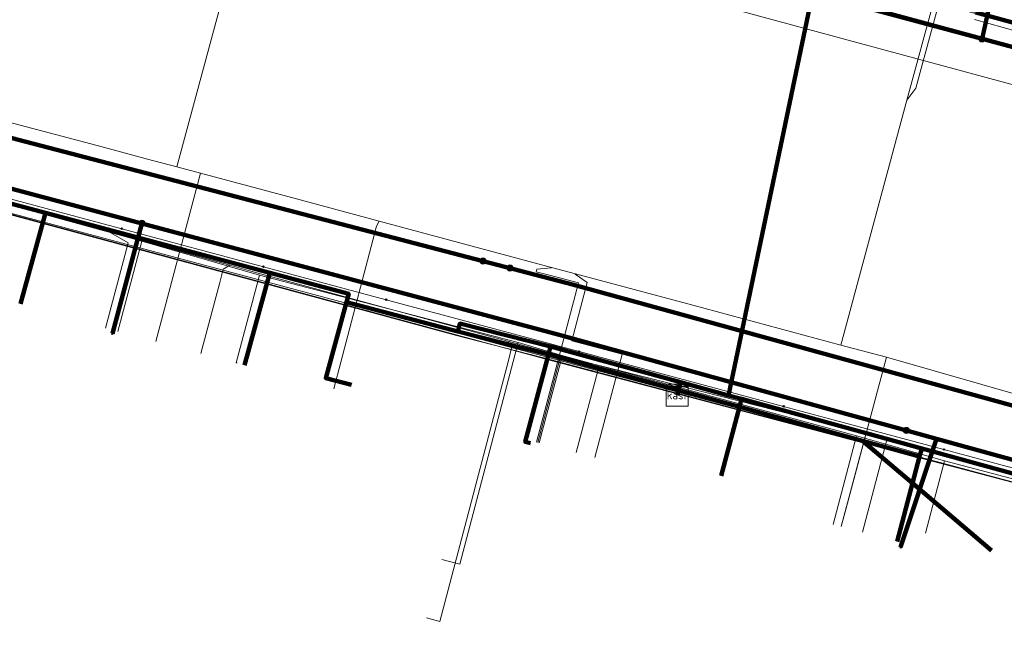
# Model space of a CAD drawing. Extents: x 152558 to 154479, y 462974 to 463683.
# Tile 183 of 256: x 153228 to 153264, y 463583 to 463606. Entities that reach past the tile are written whole.
import ezdxf
from ezdxf.enums import TextEntityAlignment as Align
from ezdxf.lldxf.tags import DXFTag

# ---------------------------------------------------------------- set-up
doc = ezdxf.new("R2010")
doc.units = 0
doc.header["$LTSCALE"] = 0.2
doc.layers.get('0').update_dxf_attribs({"linetype": 'CONTINUOUS'})
for name, color, linetype, lineweight in [('B-RO-KL-DATA_COAXIAAL_17_ZIGGO BV-G', 90, 'KL-DATA-N', 18), ('B-RO-KL-DATA_COAXIAAL_7_ZIGGO BV-G', 90, 'KL-DATA-N', 18), ('B-RO-KL-DATA_DUCT_ZIGGO BV-G', 90, 'CONTINUOUS', 100), ('B-RO-KL-DATA_EUROFIBER NEDERLAND BV-G', 90, 'KL-DATA-N', 18), ('B-RO-KL-DATA_HULPSTUK_KPN BV-S', 90, 'CONTINUOUS', 25), ('B-RO-KL-DATA_HULPSTUK_ZIGGO BV-S', 90, 'CONTINUOUS', 25), ('B-RO-KL-DATA_KABELBED_KPN BV-G', 90, 'CONTINUOUS', 100), ('B-RO-KL-DATA_KABELBED_ZIGGO BV-G', 90, 'CONTINUOUS', 100), ('B-RO-KL-DATA_REGGEFIBER OPERATOR BV-G', 90, 'KL-DATA-N', 18), ('B-RO-KL-DATA_STEDIN NETBEHEER BV-G', 90, 'KL-DATA-N', 18), ('B-RO-KL-ET_LS_400 V_STEDIN NETBEHEER BV-G', 190, 'KL-LS-N', 18), ('B-RO-KL-ET_MS_10 KV_STEDIN NETBEHEER BV-G', 130, 'KL-MS-N', 18), ('B-RO-KL-GAS_LD_PE_32_0.1 BAR_STEDIN NETBEHEER BV-G', 50, 'KL-GAS-LD-N', 18), ('B-RO-KL-GAS_LD_PE_40_0.1 BAR_STEDIN NETBEHEER BV-G', 50, 'KL-GAS-LD-N', 18), ('B-RO-KL-GAS_LD_PVC_110_0.1 BAR_STEDIN NETBEHEER BV-G', 50, 'KL-GAS-LD-N', 18), ('B-RO-KL-GAS_LD_PVC_160_0.1 BAR_STEDIN NETBEHEER BV-G', 50, 'KL-GAS-LD-N', 18), ('B-RO-KL-GAS_LD_PVC_32_0.1 BAR_STEDIN NETBEHEER BV-G', 50, 'KL-GAS-LD-N', 18), ('B-RO-KL-WATER_150_VITENS-G', 170, 'KL-WATER-N', 18), ('B-RO-KL-WATER_HULPSTUK_VITENS-S', 170, 'CONTINUOUS', 25), ('B-RO-OG-INFO_VITENS-S', 7, 'CONTINUOUS', 25)]:
    doc.layers.add(name, color=color, linetype=linetype, lineweight=lineweight)
doc.styles.add('NLCS-ISO', font='NLCS-ISO.ttf')
tags = doc.linetypes.add('KL-DATA-N', pattern='A,4,-1,[101,NLCS.SHX,S=0.5,R=0,X=0,Y=0],-1,4,-1,["D",Standard,S=1,R=0,X=-0.25,Y=-0.5],-1.5', length=12.5).pattern_tags.tags
tags[18] = DXFTag(74, 10)
tags = doc.linetypes.add('KL-GAS-LD-N', pattern='A,4,-1,[69,NLCS.SHX,S=0.5,R=0,X=0,Y=0],-1,4,-1,["L",Standard,S=1,R=0,X=0.25,Y=-0.5],-2', length=13).pattern_tags.tags
tags[18] = DXFTag(74, 10)
tags = doc.linetypes.add('KL-LS-N', pattern='A,4,-1,[103,NLCS.SHX,S=0.75,R=0,X=0,Y=0],-1,4,-1,["L",Standard,S=1,R=0,X=0,Y=-0.5],-2', length=13).pattern_tags.tags
tags[18] = DXFTag(74, 10)
tags = doc.linetypes.add('KL-MS-N', pattern='A,4,-1,[103,NLCS.SHX,S=0.75,R=0,X=0,Y=0],-1,4,-1,["M",Standard,S=1,R=0,X=0,Y=-0.5],-2', length=13).pattern_tags.tags
tags[18] = DXFTag(74, 10)
doc.linetypes.add('KL-WATER-N', pattern='A,7,-0.5,[168,NLCS.SHX,S=0.75,R=0,X=0.75,Y=0],-2', length=9.5)

# ---------------------------------------------------------------- blocks, each defined once
blk = doc.blocks.new('SKL-WTB_HULP_KAST-SO')
at = {"color": 0, "linetype": 'ByBlock', "lineweight": 18}
for points in [[(-2, 2), (2, 2), (2, 1.68), (-2, 1.68)], [(-2, 1.52), (2, 1.52), (2, -2), (-2, -2)]]:
    blk.add_lwpolyline(points, close=True, dxfattribs=at)
at = {"color": 0, "linetype": 'ByBlock', "lineweight": 18, "style": 'NLCS-ISO'}
blk.add_text('kast', height=1.5, dxfattribs=at).set_placement((0, 0), align=Align.MIDDLE_CENTER)
at = {"color": 0, "linetype": 'ByBlock', "lineweight": 18, "style": 'NLCS-ISO', "flags": 1}
for tag, p in [('TYPE', (2.5, 0)), ('LABEL', (2.5, -1.5)), ('OMSCHRIJVING', (2.5, -3))]:
    blk.add_attdef(tag, p, '', height=1, dxfattribs=at)
blk = doc.blocks.new('SKL-WTB_HULP_OVERIG-SO')
at = {"color": 0, "linetype": 'ByBlock', "lineweight": 18}
for points in [[(-0.14, 0.14), (0.14, -0.14)], [(0.14, 0.14), (-0.14, -0.14)]]:
    blk.add_lwpolyline(points, dxfattribs=at)
at = {"color": 0, "linetype": 'ByBlock', "lineweight": 18, "style": 'NLCS-ISO', "flags": 1}
for tag, p in [('TYPE', (1.5, 0)), ('LABEL', (1.5, -1.5)), ('OMSCHRIJVING', (1.5, -3))]:
    blk.add_attdef(tag, p, '', height=1, dxfattribs=at)
blk = doc.blocks.new('SKL-WTB_HULP_MOF-SO')
at = {"linetype": 'ByBlock', "lineweight": 18}
h = blk.add_hatch(color=0, dxfattribs=at)
h.dxf.hatch_style = 1
h.paths.add_polyline_path([(-0.5625, 0, 1), (0.5625, 0, 1)])
at = {"color": 0, "linetype": 'ByBlock', "lineweight": 18}
blk.add_circle((0, 0), 0.5625, dxfattribs=at)
at = {"color": 0, "linetype": 'ByBlock', "lineweight": 18, "style": 'NLCS-ISO', "flags": 1}
for tag, p in [('TYPE', (1.5, 0)), ('LABEL', (1.5, -1.5)), ('OMSCHRIJVING', (1.5, -3))]:
    blk.add_attdef(tag, p, '', height=1, dxfattribs=at)
blk = doc.blocks.new('SOG-INFO_OVERIG-SO')
at = {"color": 0, "linetype": 'ByBlock', "lineweight": 18}
for points in [[(-0.14, 0.14), (0.14, -0.14)], [(0.14, 0.14), (-0.14, -0.14)]]:
    blk.add_lwpolyline(points, dxfattribs=at)
at = {"color": 0, "linetype": 'ByBlock', "lineweight": 18, "style": 'NLCS-ISO', "flags": 1}
for tag, p in [('TYPE', (1.5, 0)), ('LABEL', (1.5, -1.5)), ('OMSCHRIJVING', (1.5, -3))]:
    blk.add_attdef(tag, p, '', height=1, dxfattribs=at)

msp = doc.modelspace()

# ---------------------------------------------------------------- linework, layer by layer
at = {"layer": 'B-RO-KL-DATA_COAXIAAL_17_ZIGGO BV-G', "flags": 128}
for points in [[(153087.853, 463662.855), (153088.604, 463662.572), (153097.888, 463659.44), (153099.992, 463658.604), (153100.627, 463658.352), (153101.166, 463658.137), (153110.128, 463654.574), (153113.627, 463653.082), (153119.055, 463650.767), (153122.077, 463649.6), (153126.761, 463647.791), (153129.65, 463646.675), (153130.584, 463646.314), (153140.226, 463642.59), (153144.237, 463641.041), (153148.594, 463639.358), (153151.896, 463638.083), (153154.602, 463637.038), (153159.273, 463635.234), (153171.238, 463631.417), (153177.681, 463629.694), (153180.669, 463628.896), (153186.383, 463627.368), (153194.116, 463625.301), (153194.985, 463625.069), (153205.813, 463622.174), (153206.296, 463622.045), (153211.903, 463620.546), (153222.447, 463617.673), (153226.967, 463616.442), (153234.094, 463614.5), (153238.711, 463613.242), (153238.699, 463613.199), (153240.36, 463612.751), (153242.547, 463612.161), (153242.556, 463612.195), (153248.236, 463610.647), (153251.877, 463609.656), (153257.363, 463608.163), (153258.41, 463607.878), (153263.138, 463606.591), (153267.659, 463605.361), (153275.461, 463603.238), (153282, 463601.458), (153284.412, 463600.802), (153312.106, 463593.298), (153315.383, 463592.41), (153316.199, 463592.189), (153318.091, 463591.676), (153320.987, 463590.89), (153321.951, 463590.626), (153323.333, 463590.248), (153333.437, 463587.483), (153332.352, 463589.483), (153332.582, 463590.339)], [(153087.853, 463662.855), (153088.604, 463662.572), (153097.888, 463659.44), (153099.992, 463658.604), (153100.627, 463658.352), (153101.166, 463658.137), (153110.128, 463654.574), (153113.627, 463653.082), (153119.055, 463650.767), (153122.077, 463649.6), (153126.761, 463647.791), (153129.65, 463646.675), (153130.584, 463646.314), (153140.226, 463642.59), (153144.237, 463641.041), (153148.594, 463639.358), (153151.896, 463638.083), (153154.602, 463637.038), (153159.273, 463635.234), (153171.238, 463631.417), (153177.681, 463629.694), (153180.669, 463628.896), (153186.383, 463627.368), (153194.116, 463625.301), (153194.985, 463625.069), (153205.813, 463622.174), (153206.296, 463622.045), (153211.903, 463620.546), (153222.447, 463617.673), (153226.967, 463616.442), (153234.094, 463614.5), (153238.711, 463613.242), (153238.699, 463613.199), (153240.36, 463612.751), (153242.547, 463612.161), (153242.556, 463612.195), (153248.236, 463610.647), (153251.877, 463609.656), (153257.363, 463608.163), (153258.41, 463607.878), (153263.138, 463606.591), (153267.659, 463605.361), (153275.461, 463603.238), (153282, 463601.458), (153284.412, 463600.802), (153312.106, 463593.298), (153315.383, 463592.41), (153316.199, 463592.189), (153318.091, 463591.676), (153320.987, 463590.89), (153321.951, 463590.626), (153323.333, 463590.248), (153333.437, 463587.483), (153332.352, 463589.483), (153332.582, 463590.339)], [(153160.016, 463588.509), (153159.218, 463588.664), (153159.064, 463588.694), (153159.262, 463589.65), (153162.615, 463605.868), (153163.961, 463612.378), (153168.279, 463615.59), (153168.393, 463615.675), (153173.413, 463614.268), (153174.763, 463613.89), (153178.108, 463612.952), (153179.627, 463612.526), (153182.046, 463611.873), (153185.091, 463611.051), (153186.539, 463610.661), (153194.948, 463608.391), (153201.803, 463606.54), (153201.745, 463606.326), (153209.527, 463604.144), (153209.831, 463604.06), (153211.279, 463603.661), (153211.76, 463603.528), (153215.945, 463602.422), (153217.495, 463602.013), (153217.593, 463602.374), (153225.353, 463600.301), (153229.203, 463599.273), (153237.385, 463597.086), (153240.268, 463596.316), (153240.187, 463596.018), (153244.246, 463594.946), (153244.322, 463595.233), (153245.822, 463594.84), (153247.625, 463594.392), (153247.861, 463594.333), (153252.364, 463593.095), (153254.114, 463592.614), (153254.596, 463592.482), (153261.169, 463590.675), (153267.709, 463588.877), (153272.773, 463587.485), (153276.244, 463586.531), (153281.955, 463584.961), (153283.93, 463584.594), (153286.139, 463583.992), (153286.661, 463583.85), (153289.688, 463582.78), (153290.653, 463582.514), (153297.548, 463580.613), (153301.17, 463579.614), (153312.621, 463576.456), (153317.837, 463575.018), (153318.608, 463574.805), (153322.274, 463573.794), (153328.08, 463572.194), (153328.014, 463571.83), (153326.833, 463565.294), (153325.03, 463555.309)]]:
    msp.add_lwpolyline(points, dxfattribs=at)
at = {"layer": 'B-RO-KL-DATA_COAXIAAL_7_ZIGGO BV-G', "flags": 128}
for points in [[(153252.244, 463592.618), (153252.291, 463592.805), (153252.34, 463593.005), (153252.364, 463593.095), (153254.114, 463592.614), (153257.363, 463608.163), (153251.877, 463609.656), (153248.236, 463610.647), (153242.556, 463612.195), (153242.547, 463612.161), (153240.36, 463612.751), (153238.699, 463613.199), (153238.711, 463613.242), (153234.094, 463614.5), (153226.967, 463616.442), (153222.447, 463617.673), (153211.903, 463620.546), (153206.296, 463622.045), (153205.813, 463622.174), (153194.985, 463625.069), (153195.631, 463627.484)], [(153206.458, 463624.589), (153205.813, 463622.174), (153206.296, 463622.045), (153211.903, 463620.546), (153222.447, 463617.673), (153226.967, 463616.442), (153234.094, 463614.5), (153238.711, 463613.242), (153238.699, 463613.199), (153240.36, 463612.751), (153242.547, 463612.161), (153242.556, 463612.195), (153248.236, 463610.647), (153251.877, 463609.656), (153257.363, 463608.163), (153254.114, 463592.614), (153252.364, 463593.095), (153252.34, 463593.005), (153252.291, 463592.805), (153252.244, 463592.618)], [(153252.244, 463592.618), (153252.291, 463592.805), (153252.34, 463593.005), (153252.364, 463593.095), (153254.114, 463592.614), (153257.363, 463608.163), (153251.877, 463609.656), (153248.236, 463610.647), (153242.556, 463612.195), (153242.547, 463612.161), (153240.36, 463612.751), (153238.699, 463613.199), (153238.711, 463613.242), (153234.094, 463614.5), (153226.967, 463616.442), (153222.447, 463617.673), (153211.903, 463620.546), (153206.296, 463622.045), (153206.941, 463624.46)], [(153252.244, 463592.618), (153252.291, 463592.805), (153252.34, 463593.005), (153252.364, 463593.095), (153254.114, 463592.614), (153257.363, 463608.163), (153251.877, 463609.656), (153248.236, 463610.647), (153242.556, 463612.195), (153242.547, 463612.161), (153240.36, 463612.751), (153238.699, 463613.199), (153238.711, 463613.242), (153234.094, 463614.5), (153226.967, 463616.442), (153222.447, 463617.673), (153211.903, 463620.546), (153214.562, 463623.437)], [(153252.244, 463592.618), (153252.291, 463592.805), (153252.34, 463593.005), (153252.364, 463593.095), (153254.114, 463592.614), (153257.363, 463608.163), (153251.877, 463609.656), (153248.236, 463610.647), (153242.556, 463612.195), (153242.547, 463612.161), (153240.36, 463612.751), (153238.699, 463613.199), (153238.711, 463613.242), (153234.094, 463614.5), (153226.967, 463616.442), (153222.447, 463617.673), (153223.362, 463621.064)], [(153252.244, 463592.618), (153252.291, 463592.805), (153252.34, 463593.005), (153252.364, 463593.095), (153254.114, 463592.614), (153257.363, 463608.163), (153251.877, 463609.656), (153248.236, 463610.647), (153242.556, 463612.195), (153242.547, 463612.161), (153240.36, 463612.751), (153238.699, 463613.199), (153238.711, 463613.242), (153234.094, 463614.5), (153226.967, 463616.442), (153227.885, 463619.844)], [(153252.244, 463592.618), (153252.291, 463592.805), (153252.34, 463593.005), (153252.364, 463593.095), (153254.114, 463592.614), (153257.363, 463608.163), (153251.877, 463609.656), (153248.236, 463610.647), (153242.556, 463612.195), (153242.547, 463612.161), (153240.36, 463612.751), (153238.699, 463613.199), (153238.711, 463613.242), (153234.094, 463614.5), (153235.017, 463617.921)], [(153252.244, 463592.618), (153252.291, 463592.805), (153252.34, 463593.005), (153252.364, 463593.095), (153254.114, 463592.614), (153257.363, 463608.163), (153251.877, 463609.656), (153248.236, 463610.647), (153242.556, 463612.195), (153242.547, 463612.161), (153240.36, 463612.751), (153238.699, 463613.199), (153238.711, 463613.242), (153239.637, 463616.675)], [(153243.485, 463615.637), (153242.897, 463613.459), (153242.556, 463612.195), (153248.236, 463610.647), (153251.877, 463609.656), (153257.363, 463608.163), (153254.114, 463592.614), (153252.364, 463593.095), (153252.34, 463593.005), (153252.291, 463592.805), (153252.244, 463592.618)], [(153252.822, 463613.131), (153251.877, 463609.656), (153257.363, 463608.163), (153254.114, 463592.614), (153252.364, 463593.095), (153252.34, 463593.005), (153252.291, 463592.805), (153252.244, 463592.618)], [(153259.355, 463611.353), (153258.41, 463607.878), (153257.363, 463608.163), (153254.114, 463592.614), (153252.364, 463593.095), (153252.34, 463593.005), (153252.291, 463592.805), (153252.244, 463592.618)], [(153252.244, 463592.618), (153252.291, 463592.805), (153252.34, 463593.005), (153252.364, 463593.095), (153247.861, 463594.333), (153247.625, 463594.392), (153245.822, 463594.84), (153244.322, 463595.233), (153244.246, 463594.946), (153240.187, 463596.018), (153240.268, 463596.316), (153237.385, 463597.086), (153229.203, 463599.273), (153225.353, 463600.301), (153217.593, 463602.374), (153217.495, 463602.013), (153215.945, 463602.422), (153211.76, 463603.528), (153211.279, 463603.661), (153211.378, 463604.026), (153210.131, 463604.313), (153209.613, 463604.432), (153209.527, 463604.144), (153201.745, 463606.326), (153201.803, 463606.54), (153194.948, 463608.391), (153186.539, 463610.661), (153186.521, 463610.593), (153185.593, 463607.185)], [(153264.083, 463610.066), (153263.138, 463606.591), (153258.41, 463607.878), (153257.363, 463608.163), (153254.114, 463592.614), (153252.364, 463593.095), (153252.34, 463593.005), (153252.291, 463592.805), (153252.244, 463592.618)], [(153268.605, 463608.84), (153267.659, 463605.361), (153263.138, 463606.591), (153258.41, 463607.878), (153257.363, 463608.163), (153254.114, 463592.614), (153252.364, 463593.095), (153252.34, 463593.005), (153252.291, 463592.805), (153252.244, 463592.618)], [(153252.244, 463592.618), (153252.291, 463592.805), (153252.34, 463593.005), (153252.364, 463593.095), (153247.861, 463594.333), (153247.625, 463594.392), (153245.822, 463594.84), (153244.322, 463595.233), (153244.246, 463594.946), (153240.187, 463596.018), (153240.268, 463596.316), (153237.385, 463597.086), (153229.203, 463599.273), (153225.353, 463600.301), (153217.593, 463602.374), (153217.495, 463602.013), (153215.945, 463602.422), (153211.76, 463603.528), (153211.279, 463603.661), (153211.378, 463604.026), (153210.131, 463604.313), (153209.613, 463604.432), (153209.527, 463604.144), (153201.745, 463606.326), (153201.803, 463606.54), (153194.948, 463608.391), (153194.908, 463608.242), (153194.004, 463604.924), (153194.003, 463604.919), (153193.904, 463604.556)], [(153276.407, 463606.717), (153275.461, 463603.238), (153267.659, 463605.361), (153263.138, 463606.591), (153258.41, 463607.878), (153257.363, 463608.163), (153254.114, 463592.614), (153252.364, 463593.095), (153252.34, 463593.005), (153252.291, 463592.805), (153252.244, 463592.618)], [(153289.429, 463602.15), (153288.747, 463599.636), (153286.238, 463600.317), (153284.412, 463600.802), (153282, 463601.458), (153275.461, 463603.238), (153267.659, 463605.361), (153263.138, 463606.591), (153258.41, 463607.878), (153257.363, 463608.163), (153254.114, 463592.614), (153252.364, 463593.095), (153252.34, 463593.005), (153252.291, 463592.805), (153252.244, 463592.618)], [(153293.097, 463601.155), (153292.415, 463598.641), (153288.747, 463599.636), (153286.238, 463600.317), (153284.412, 463600.802), (153282, 463601.458), (153275.461, 463603.238), (153267.659, 463605.361), (153263.138, 463606.591), (153258.41, 463607.878), (153257.363, 463608.163), (153254.114, 463592.614), (153252.364, 463593.095), (153252.34, 463593.005), (153252.291, 463592.805), (153252.244, 463592.618)], [(153276.407, 463606.717), (153275.461, 463603.238), (153267.659, 463605.361), (153263.138, 463606.591), (153258.41, 463607.878), (153257.363, 463608.163), (153254.114, 463592.614), (153252.364, 463593.095), (153252.34, 463593.005), (153252.291, 463592.805), (153252.244, 463592.618)], [(153252.244, 463592.618), (153252.291, 463592.805), (153252.34, 463593.005), (153252.364, 463593.095), (153247.861, 463594.333), (153247.625, 463594.392), (153245.822, 463594.84), (153244.322, 463595.233), (153244.246, 463594.946), (153240.187, 463596.018), (153240.268, 463596.316), (153237.385, 463597.086), (153229.203, 463599.273), (153225.353, 463600.301), (153217.593, 463602.374), (153217.495, 463602.013), (153215.945, 463602.422), (153211.76, 463603.528), (153211.279, 463603.661), (153211.378, 463604.026), (153210.131, 463604.313), (153209.613, 463604.432), (153209.527, 463604.144), (153201.745, 463606.326), (153200.851, 463603.042)], [(153252.244, 463592.618), (153252.291, 463592.805), (153252.34, 463593.005), (153252.364, 463593.095), (153247.861, 463594.333), (153247.625, 463594.392), (153245.822, 463594.84), (153244.322, 463595.233), (153244.246, 463594.946), (153240.187, 463596.018), (153240.268, 463596.316), (153237.385, 463597.086), (153229.203, 463599.273), (153225.353, 463600.301), (153217.593, 463602.374), (153217.495, 463602.013), (153215.945, 463602.422), (153211.76, 463603.528), (153211.279, 463603.661), (153211.378, 463604.026), (153210.131, 463604.313), (153209.613, 463604.432), (153209.527, 463604.144), (153209.831, 463604.06), (153208.859, 463600.491), (153208.571, 463600.568)], [(153252.244, 463592.618), (153252.291, 463592.805), (153252.34, 463593.005), (153252.364, 463593.095), (153247.861, 463594.333), (153247.625, 463594.392), (153245.822, 463594.84), (153244.322, 463595.233), (153244.246, 463594.946), (153240.187, 463596.018), (153240.268, 463596.316), (153237.385, 463597.086), (153229.203, 463599.273), (153225.353, 463600.301), (153217.593, 463602.374), (153217.495, 463602.013), (153215.945, 463602.422), (153211.76, 463603.528), (153211.279, 463603.661), (153210.301, 463600.665), (153206.009, 463584.65), (153206.299, 463584.574)], [(153216.673, 463598.994), (153217.495, 463602.013), (153217.593, 463602.374), (153225.353, 463600.301), (153229.203, 463599.273), (153237.385, 463597.086), (153240.268, 463596.316), (153240.187, 463596.018), (153244.246, 463594.946), (153244.322, 463595.233), (153245.822, 463594.84), (153247.625, 463594.392), (153247.861, 463594.333), (153252.364, 463593.095), (153252.34, 463593.005), (153252.291, 463592.805), (153252.244, 463592.618)], [(153224.445, 463596.966), (153225.261, 463599.961), (153225.353, 463600.301), (153229.203, 463599.273), (153237.385, 463597.086), (153240.268, 463596.316), (153240.187, 463596.018), (153244.246, 463594.946), (153244.322, 463595.233), (153245.822, 463594.84), (153247.625, 463594.392), (153247.861, 463594.333), (153252.364, 463593.095), (153252.34, 463593.005), (153252.291, 463592.805), (153252.244, 463592.618)], [(153228.3, 463595.958), (153229.113, 463598.943), (153229.203, 463599.273), (153237.385, 463597.086), (153240.268, 463596.316), (153240.187, 463596.018), (153244.246, 463594.946), (153244.322, 463595.233), (153245.822, 463594.84), (153247.625, 463594.392), (153247.861, 463594.333), (153252.364, 463593.095), (153252.34, 463593.005), (153252.291, 463592.805), (153252.244, 463592.618)], [(153236.467, 463593.716), (153237.302, 463596.78), (153237.385, 463597.086), (153240.268, 463596.316), (153240.187, 463596.018), (153244.246, 463594.946), (153244.322, 463595.233), (153245.822, 463594.84), (153247.625, 463594.392), (153247.861, 463594.333), (153252.364, 463593.095), (153252.34, 463593.005), (153252.291, 463592.805), (153252.244, 463592.618)], [(153240.369, 463592.995), (153240.298, 463593.013), (153239.431, 463593.241), (153239.845, 463594.762), (153240.187, 463596.018), (153244.246, 463594.946), (153244.322, 463595.233), (153245.822, 463594.84), (153247.625, 463594.392), (153247.861, 463594.333), (153252.364, 463593.095), (153252.34, 463593.005), (153252.291, 463592.805), (153252.244, 463592.618)], [(153246.898, 463590.864), (153246.705, 463590.915), (153247.549, 463594.103), (153247.625, 463594.392), (153247.861, 463594.333), (153252.364, 463593.095), (153252.34, 463593.005), (153252.291, 463592.805), (153252.244, 463592.618)], [(153271.861, 463584.036), (153272.696, 463587.195), (153272.773, 463587.485), (153267.709, 463588.877), (153261.169, 463590.675), (153254.596, 463592.482), (153254.114, 463592.614), (153252.364, 463593.095), (153252.34, 463593.005), (153252.291, 463592.805), (153252.244, 463592.618)], [(153271.861, 463584.036), (153272.696, 463587.195), (153272.773, 463587.485), (153267.709, 463588.877), (153261.169, 463590.675), (153254.596, 463592.482), (153254.114, 463592.614), (153252.364, 463593.095), (153252.34, 463593.005), (153252.291, 463592.805), (153252.244, 463592.618)], [(153263.716, 463586.947), (153260.833, 463589.404), (153261.092, 463590.385), (153261.169, 463590.675), (153254.596, 463592.482), (153254.114, 463592.614), (153252.364, 463593.095), (153252.34, 463593.005), (153252.291, 463592.805), (153252.244, 463592.618)], [(153260.271, 463587.281), (153260.833, 463589.404), (153261.092, 463590.385), (153261.169, 463590.675), (153254.596, 463592.482), (153254.114, 463592.614), (153252.364, 463593.095), (153252.34, 463593.005), (153252.291, 463592.805), (153252.244, 463592.618)], [(153253.855, 463589.679), (153254.519, 463592.192), (153254.596, 463592.482), (153254.114, 463592.614), (153252.364, 463593.095), (153252.34, 463593.005), (153252.291, 463592.805), (153252.244, 463592.618)]]:
    msp.add_lwpolyline(points, dxfattribs=at)
at = {"layer": 'B-RO-KL-DATA_DUCT_ZIGGO BV-G', "flags": 128}
for points in [[(153267.709, 463588.877), (153261.169, 463590.675), (153261.092, 463590.385), (153259.009, 463590.958), (153254.519, 463592.192), (153252.291, 463592.805), (153247.549, 463594.103), (153244.246, 463594.946), (153240.187, 463596.018), (153240.268, 463596.316), (153237.385, 463597.086), (153229.203, 463599.273), (153225.353, 463600.301), (153217.593, 463602.374), (153217.495, 463602.013), (153215.945, 463602.422), (153211.279, 463603.661), (153209.831, 463604.06), (153209.527, 463604.144), (153201.745, 463606.326)], [(153267.709, 463588.877), (153261.169, 463590.675), (153254.596, 463592.482), (153254.114, 463592.614), (153252.364, 463593.095), (153247.625, 463594.392), (153244.322, 463595.233), (153244.246, 463594.946), (153240.187, 463596.018), (153240.268, 463596.316), (153237.385, 463597.086), (153229.203, 463599.273), (153225.353, 463600.301), (153217.593, 463602.374), (153217.495, 463602.013), (153215.945, 463602.422), (153211.279, 463603.661), (153209.831, 463604.06), (153209.527, 463604.144), (153201.745, 463606.326)], [(153201.745, 463606.326), (153209.527, 463604.144), (153209.831, 463604.06), (153211.279, 463603.661), (153215.945, 463602.422), (153217.495, 463602.013), (153217.593, 463602.374), (153225.353, 463600.301), (153229.203, 463599.273), (153237.385, 463597.086), (153240.268, 463596.316), (153240.187, 463596.018), (153244.246, 463594.946), (153244.322, 463595.233), (153247.625, 463594.392), (153252.364, 463593.095), (153254.114, 463592.614), (153254.596, 463592.482), (153261.169, 463590.675), (153267.709, 463588.877)], [(153267.709, 463588.877), (153261.169, 463590.675), (153254.596, 463592.482), (153254.114, 463592.614), (153252.364, 463593.095), (153247.625, 463594.392), (153244.322, 463595.233), (153244.246, 463594.946), (153240.187, 463596.018), (153240.268, 463596.316), (153237.385, 463597.086), (153229.203, 463599.273), (153225.353, 463600.301), (153217.593, 463602.374), (153217.495, 463602.013), (153215.945, 463602.422), (153211.279, 463603.661), (153209.831, 463604.06), (153209.527, 463604.144), (153201.745, 463606.326)], [(153201.745, 463606.326), (153209.527, 463604.144), (153209.831, 463604.06), (153211.279, 463603.661), (153215.945, 463602.422), (153217.495, 463602.013), (153217.593, 463602.374), (153225.353, 463600.301), (153229.203, 463599.273), (153237.385, 463597.086), (153240.268, 463596.316), (153240.187, 463596.018), (153244.246, 463594.946), (153244.322, 463595.233), (153247.625, 463594.392), (153252.364, 463593.095), (153254.114, 463592.614), (153254.596, 463592.482), (153261.169, 463590.675), (153267.709, 463588.877)], [(153267.709, 463588.877), (153261.169, 463590.675), (153254.596, 463592.482), (153254.114, 463592.614), (153252.364, 463593.095), (153247.625, 463594.392), (153244.322, 463595.233), (153244.246, 463594.946), (153240.187, 463596.018), (153240.268, 463596.316), (153237.385, 463597.086), (153229.203, 463599.273), (153225.353, 463600.301), (153217.593, 463602.374), (153217.495, 463602.013), (153215.945, 463602.422), (153211.279, 463603.661), (153209.831, 463604.06), (153209.527, 463604.144), (153201.745, 463606.326)], [(153267.709, 463588.877), (153261.169, 463590.675), (153254.596, 463592.482), (153254.114, 463592.614), (153252.364, 463593.095), (153247.625, 463594.392), (153244.322, 463595.233), (153244.246, 463594.946), (153240.187, 463596.018), (153240.268, 463596.316), (153237.385, 463597.086), (153229.203, 463599.273), (153225.353, 463600.301), (153217.593, 463602.374), (153217.495, 463602.013), (153215.945, 463602.422), (153211.279, 463603.661), (153209.831, 463604.06), (153209.527, 463604.144), (153201.745, 463606.326)], [(153259.009, 463590.958), (153254.519, 463592.192), (153252.291, 463592.805), (153247.549, 463594.103), (153244.246, 463594.946), (153240.187, 463596.018), (153240.268, 463596.316), (153237.385, 463597.086), (153229.203, 463599.273), (153225.353, 463600.301), (153217.593, 463602.374), (153217.495, 463602.013), (153215.945, 463602.422), (153211.279, 463603.661), (153209.831, 463604.06), (153209.527, 463604.144), (153201.745, 463606.326)], [(153267.709, 463588.877), (153261.169, 463590.675), (153254.596, 463592.482), (153254.114, 463592.614), (153252.364, 463593.095), (153247.625, 463594.392), (153244.322, 463595.233), (153244.246, 463594.946), (153240.187, 463596.018), (153240.268, 463596.316), (153237.385, 463597.086), (153229.203, 463599.273), (153225.353, 463600.301), (153217.593, 463602.374), (153217.495, 463602.013), (153215.945, 463602.422), (153211.279, 463603.661), (153209.831, 463604.06), (153209.527, 463604.144), (153201.745, 463606.326)], [(153267.709, 463588.877), (153261.169, 463590.675), (153254.596, 463592.482), (153254.114, 463592.614), (153252.364, 463593.095), (153247.625, 463594.392), (153244.322, 463595.233), (153244.246, 463594.946), (153240.187, 463596.018), (153240.268, 463596.316), (153237.385, 463597.086), (153229.203, 463599.273), (153225.353, 463600.301), (153217.593, 463602.374), (153217.495, 463602.013), (153215.945, 463602.422), (153211.279, 463603.661), (153209.831, 463604.06), (153209.527, 463604.144), (153201.745, 463606.326)], [(153259.009, 463590.958), (153261.092, 463590.385), (153261.169, 463590.675), (153267.709, 463588.877), (153272.773, 463587.485), (153276.244, 463586.531), (153281.955, 463584.961), (153283.93, 463584.594), (153286.139, 463583.992), (153290.653, 463582.514)], [(153259.009, 463590.958), (153261.092, 463590.385), (153261.169, 463590.675), (153267.709, 463588.877), (153272.773, 463587.485), (153276.244, 463586.531), (153281.955, 463584.961), (153283.93, 463584.594), (153286.139, 463583.992), (153290.653, 463582.514)]]:
    msp.add_lwpolyline(points, dxfattribs=at)
at = {"layer": 'B-RO-KL-DATA_EUROFIBER NEDERLAND BV-G', "flags": 128}
msp.add_lwpolyline([(153121.5, 463384.9), (153118.7, 463385.3), (153112.3, 463387), (153111.1, 463387.4), (153110.2, 463388.1), (153110.6, 463390.3), (153112.1, 463396.3), (153113.1, 463402.8), (153113.3, 463406.2), (153112.9, 463407.3), (153112.9, 463413.6), (153112, 463421.3), (153109.9, 463428.3), (153107.1, 463435.7), (153103.8, 463442.4), (153099.1, 463449.1), (153096, 463452.3), (153095, 463454.7), (153091.2, 463458.4), (153090.7, 463459.4), (153088.4, 463461), (153067.9, 463474.2), (153053.1, 463483.3), (153038.5, 463492.6), (153043.8, 463501), (153043.8, 463501.4), (153037.9, 463505.5), (153029.7, 463510.5), (153009.1, 463523.3), (153002.1, 463528), (152977.7, 463543.5), (152974.3, 463546.2), (152971.2, 463550.5), (152969, 463555.7), (152968.3, 463559.4), (152966.8, 463570.2), (152964.1, 463591.5), (152962.6, 463604.2), (152960.9, 463617.6), (152960.6, 463619.3), (152959.2, 463630.8), (152957.4, 463644.6), (152957.3, 463646.4), (152961.1, 463649), (152966, 463650.4), (152979, 463654.6), (152994.9, 463659.6), (152998.1, 463658.9), (153005.8, 463659.7), (153008.3, 463661), (153013.2, 463661.1), (153014.8, 463661.3), (153017.6, 463662.4), (153026.3, 463662.8), (153030.7, 463662.6), (153037.6, 463661.8), (153046.8, 463660.4), (153057.3, 463657.7), (153068.9, 463653.5), (153083.7, 463647.9), (153094.5, 463643.5), (153097.3, 463642.9), (153103.9, 463640.4), (153111.5, 463636.9), (153126.6, 463631.2), (153152.7, 463621), (153154.4, 463620.5), (153156.3, 463619.7), (153157.9, 463618.3), (153158.4, 463617.1), (153158, 463614.3), (153158, 463614), (153158.3, 463613.7), (153163.5, 463612.2), (153164.6, 463612.6), (153165.6, 463614.8), (153167, 463615.6), (153168.6, 463615.3), (153187.9, 463610), (153271.4, 463587.6), (153289.4, 463583), (153318.1, 463575.1), (153319.2, 463574.9), (153319.4, 463573.8), (153318.8, 463570), (153319.2, 463569.4), (153320, 463569.1), (153326.4, 463567.3), (153327, 463568.4), (153327.6, 463571.1), (153329, 463572.2), (153329.4, 463572.2), (153356.9, 463564.7), (153365.6, 463562.5), (153366, 463562.5), (153368.7, 463561.9), (153371.2, 463561), (153372.2, 463560.9), (153381.9, 463558.3), (153386.8, 463556.9), (153429.8, 463545.3), (153435.7, 463543.5), (153486.6, 463529.8), (153500.6, 463525.9), (153520.2, 463521), (153578.3, 463505.3), (153611.1, 463496.7), (153617.8, 463494.8), (153679.4, 463478.2), (153685.9, 463476.3), (153687.1, 463475), (153687.5, 463473.8), (153686.8, 463471.6), (153686.4, 463469.8), (153686.8, 463469.3), (153687.4, 463470.1), (153687.5, 463472.1), (153692.084, 463495.773)], dxfattribs=at)
at = {"layer": 'B-RO-KL-DATA_KABELBED_KPN BV-G', "flags": 128}
for points in [[(153388.93, 463558.535), (153371.595, 463563.056), (153369.652, 463563.568), (153354.195, 463567.645), (153352.502, 463568.091), (153351.653, 463568.315), (153333.624, 463572.947), (153318.596, 463577.193), (153309.159, 463580.003), (153284.508, 463586.716), (153265.219, 463592.031), (153248.428, 463596.665), (153210.198, 463606.655), (153192.878, 463611.344), (153173.539, 463616.517), (153170.214, 463617.449), (153165.177, 463619.124), (153154.707, 463622.925)], [(153303.33, 463579.54), (153301.697, 463579.991), (153299.191, 463580.683), (153297.508, 463581.147), (153297.11, 463581.257), (153289.494, 463583.359), (153285.315, 463584.513), (153261.706, 463591.029), (153260.61, 463591.332), (153247.946, 463594.828), (153232.726, 463598.892), (153192.821, 463609.549), (153189.053, 463610.555), (153182.2, 463612.385), (153178.481, 463613.379), (153177.554, 463613.626), (153169.75, 463615.71), (153168.585, 463616.051)], [(153226.949, 463615.345), (153233.993, 463613.476), (153238.854, 463612.187), (153246.072, 463610.271), (153249.161, 463609.452), (153250.71, 463609.035), (153263.37, 463605.628), (153269.7, 463603.924), (153270.374, 463603.743), (153274.719, 463602.573), (153281.145, 463600.843), (153281.727, 463600.687), (153288.467, 463598.873), (153299.659, 463595.86), (153299.954, 463595.781), (153306.342, 463594.062), (153310.894, 463592.837), (153311.276, 463592.734), (153320.148, 463590.346), (153320.875, 463590.15), (153321.872, 463589.878)], [(153263.37, 463605.628), (153263.37, 463605.628), (153264.305, 463609.936)], [(153232.726, 463598.892), (153231.648, 463594.868)], [(153260.61, 463591.332), (153261.706, 463591.029), (153260.398, 463587.066)]]:
    msp.add_lwpolyline(points, dxfattribs=at)
at = {"layer": 'B-RO-KL-DATA_KABELBED_ZIGGO BV-G', "flags": 128}
for points in [[(153257.363, 463608.163), (153254.114, 463592.614)], [(153263.138, 463606.591), (153267.659, 463605.361)], [(153225.353, 463600.301), (153229.203, 463599.273)], [(153228.3, 463595.958), (153229.203, 463599.273)], [(153229.203, 463599.273), (153237.385, 463597.086)], [(153236.467, 463593.716), (153237.385, 463597.086)], [(153240.187, 463596.018), (153240.268, 463596.316), (153237.385, 463597.086)], [(153240.369, 463592.995), (153239.431, 463593.241), (153240.187, 463596.018)], [(153244.246, 463594.946), (153240.187, 463596.018)], [(153247.625, 463594.392), (153244.322, 463595.233), (153244.246, 463594.946)], [(153247.549, 463594.103), (153244.246, 463594.946)], [(153247.625, 463594.392), (153247.549, 463594.103)], [(153252.364, 463593.095), (153247.625, 463594.392)], [(153247.549, 463594.103), (153246.705, 463590.915), (153246.898, 463590.864)], [(153252.291, 463592.805), (153247.549, 463594.103)], [(153252.364, 463593.095), (153252.291, 463592.805)], [(153254.114, 463592.614), (153252.364, 463593.095)], [(153252.291, 463592.805), (153252.244, 463592.618)], [(153254.519, 463592.192), (153252.291, 463592.805)], [(153254.114, 463592.614), (153254.596, 463592.482)], [(153253.855, 463589.679), (153254.519, 463592.192)], [(153254.519, 463592.192), (153254.596, 463592.482)], [(153259.009, 463590.958), (153254.519, 463592.192)], [(153254.596, 463592.482), (153261.169, 463590.675)], [(153259.009, 463590.958), (153260.833, 463589.404)], [(153261.092, 463590.385), (153259.009, 463590.958)], [(153261.092, 463590.385), (153260.833, 463589.404)], [(153261.169, 463590.675), (153261.092, 463590.385)], [(153261.169, 463590.675), (153267.709, 463588.877)], [(153260.833, 463589.404), (153260.271, 463587.281)], [(153260.833, 463589.404), (153263.716, 463586.947)]]:
    msp.add_lwpolyline(points, dxfattribs=at)
at = {"layer": 'B-RO-KL-DATA_REGGEFIBER OPERATOR BV-G', "flags": 128}
for points in [[(153140, 463381), (153138.4, 463380.7), (153121.4, 463384.1), (153118.7, 463385.3), (153117.1, 463385.7), (153112.3, 463387), (153111.1, 463387.4), (153110.2, 463388.1), (153110.6, 463390.3), (153112.1, 463396.3), (153112.9, 463401.5), (153113.1, 463402.8), (153113.3, 463406.2), (153112.9, 463407.3), (153112.9, 463411.3), (153112.9, 463413.6), (153112, 463421.3), (153109.9, 463428.3), (153107.4, 463434.8), (153107.1, 463435.7), (153103.8, 463442.4), (153103.5, 463442.9), (153099.1, 463449.1), (153096.6, 463452.6), (153095, 463454.7), (153092.7, 463456.9), (153091.2, 463458.4), (153090.7, 463459.4), (153088.4, 463461), (153082.5, 463464.8), (153082.1, 463465.1), (153076.7, 463468.6), (153069.4, 463473.2), (153067.6, 463473.8), (153060.6, 463478.7), (153053.1, 463483.3), (153044.5, 463488.8), (153038.5, 463492.6), (153038.9, 463493.3), (153043.2, 463500), (153043.8, 463501), (153043.8, 463501.4), (153040.5, 463503.7), (153037.9, 463505.5), (153029.7, 463510.5), (153009.1, 463523.3), (153002.1, 463528), (152991.4, 463534.8), (152977.7, 463543.5), (152974.3, 463546.2), (152971.2, 463550.5), (152969, 463555.7), (152968.3, 463559.4), (152966.8, 463570.2), (152966.5, 463572.7), (152966, 463577), (152965.4, 463581.3), (152964.9, 463585.6), (152964.4, 463589.9), (152964.1, 463591.5), (152962.6, 463604.2), (152960.7, 463618.5), (152960.6, 463619.3), (152959.1, 463631.7), (152958.8, 463633.6), (152957.4, 463644.6), (152957.4, 463645.5), (152957.3, 463646.4), (152957.8, 463646.6), (152959.3, 463646.9), (152959.9, 463647), (152960.4, 463646.6), (152960.4, 463646.9), (152960.4, 463648.3), (152961.1, 463649), (152966, 463650.4), (152979, 463654.6), (152994.9, 463659.6), (152996, 463659.4), (152998.1, 463658.9), (153003.5, 463659.5), (153005.8, 463659.7), (153008.3, 463661), (153013.2, 463661.1), (153014.8, 463661.3), (153017.6, 463662.4), (153026.3, 463662.8), (153030.8, 463662.5), (153037.6, 463661.8), (153046.8, 463660.4), (153057.3, 463657.7), (153063.3, 463655.5), (153083.7, 463647.9), (153094.5, 463643.5), (153096.2, 463643.1), (153097.3, 463642.9), (153098.1, 463642.6), (153103.9, 463640.4), (153106.4, 463639.2), (153113, 463636.4), (153130.3, 463629.7), (153146.5, 463623.4), (153152.7, 463621), (153154.4, 463620.5), (153156.3, 463619.7), (153156.6, 463619.4), (153157.9, 463618.3), (153158.4, 463617.1), (153158, 463614.3), (153158, 463614), (153158.3, 463613.7), (153163.5, 463612.2), (153164.6, 463612.6), (153165.6, 463614.8), (153167, 463615.6), (153168.6, 463615.3), (153187.9, 463610), (153209.5, 463604.2), (153244.2, 463594.8), (153247.7, 463593.9), (153272.9, 463587.2), (153287.4, 463583.5), (153310.9, 463577.1), (153318.1, 463575.1), (153319.2, 463574.9), (153319.4, 463573.8), (153319, 463571.1), (153318.8, 463570), (153319.2, 463569.4), (153320, 463569.1), (153325.9, 463567.4), (153326.4, 463567.3), (153326.7, 463567.9), (153327, 463568.4), (153327.6, 463571.1), (153329, 463572.2), (153329.4, 463572.2), (153331.9, 463571.6), (153353.8, 463565.6), (153365.6, 463562.5), (153366, 463562.5), (153368.7, 463561.9), (153371.2, 463561), (153372.2, 463560.9), (153381.9, 463558.3), (153386.8, 463556.9), (153387.6, 463556.7), (153411.5, 463550.2), (153432.6, 463544.5), (153435.7, 463543.5), (153444.9, 463541), (153459.6, 463537.1), (153486.6, 463529.8), (153494.7, 463527.5), (153500.6, 463525.9), (153520.2, 463521), (153536.3, 463516.6), (153578.3, 463505.3), (153611.1, 463496.7), (153617.8, 463494.8), (153629.3, 463491.7), (153642.5, 463488.1), (153659.8, 463483.5), (153679.4, 463478.2), (153685.9, 463476.3), (153687.1, 463475), (153687.5, 463473.8), (153686.8, 463471.8), (153686.8, 463471.6), (153686.4, 463469.8), (153686.8, 463469.3), (153687.4, 463470.1), (153687.5, 463472.1), (153692.127, 463495.761)], [(152960.424, 463646.613), (152960.382, 463646.919), (152960.387, 463648.292), (152961.093, 463648.992), (152966.016, 463650.43), (152979.009, 463654.613), (152994.903, 463659.601), (152995.976, 463659.401), (152998.14, 463658.941), (153003.532, 463659.463), (153005.83, 463659.668), (153008.27, 463660.96), (153013.193, 463661.138), (153014.831, 463661.305), (153017.634, 463662.448), (153025.807, 463662.758), (153030.781, 463662.546), (153037.643, 463661.815), (153046.75, 463660.369), (153057.305, 463657.727), (153063.331, 463655.537), (153083.706, 463647.908), (153094.482, 463643.49), (153096.195, 463643.148), (153097.349, 463642.934), (153098.13, 463642.589), (153103.892, 463640.37), (153106.377, 463639.166), (153113.02, 463636.364), (153130.264, 463629.722), (153146.511, 463623.357), (153152.661, 463620.953), (153154.379, 463620.501), (153156.348, 463619.651), (153156.645, 463619.428), (153157.921, 463618.302), (153158.37, 463617.084), (153157.95, 463614.251), (153157.964, 463613.964), (153158.254, 463613.73), (153163.497, 463612.211), (153164.556, 463612.642), (153165.61, 463614.792), (153166.976, 463615.553), (153168.62, 463615.346), (153187.887, 463609.995), (153209.539, 463604.216), (153244.237, 463594.807), (153247.694, 463593.874), (153272.928, 463587.202), (153287.371, 463583.473), (153310.915, 463577.068), (153318.147, 463575.14), (153319.16, 463574.891), (153319.36, 463573.785), (153318.965, 463571.075), (153318.834, 463569.999), (153319.216, 463569.358), (153320.047, 463569.065), (153325.92, 463567.433), (153326.396, 463567.308)], [(153165.72, 463616.428), (153166.929, 463616.084), (153177.783, 463613.211), (153182.262, 463611.903), (153189.675, 463610), (153193.416, 463608.921), (153201.414, 463606.798), (153209.896, 463604.564), (153211.604, 463604.028), (153216.818, 463602.699), (153223.494, 463600.769), (153232.726, 463598.237), (153237.02, 463597), (153246.443, 463594.54), (153248.01, 463594.083), (153258.794, 463591.139), (153262.001, 463590.226), (153268.535, 463588.495), (153272.962, 463587.365), (153280.34, 463585.355), (153284.354, 463584.247), (153291.412, 463582.308), (153300.135, 463579.963), (153302.536, 463579.334), (153307.277, 463578.068), (153312.376, 463576.68), (153317.897, 463575.165), (153319.776, 463574.774)], [(153263.089, 463606.332), (153271.455, 463604.003)], [(153223.494, 463600.769), (153232.726, 463598.237)], [(153231.851, 463594.95), (153232.726, 463598.237)], [(153232.726, 463598.237), (153237.02, 463597)], [(153236.168, 463593.801), (153237.02, 463597)], [(153243.666, 463586.618), (153244.322, 463586.446), (153246.443, 463594.54), (153237.02, 463597)], [(153247.167, 463590.897), (153248.01, 463594.083), (153258.794, 463591.139)], [(153236.168, 463593.801), (153236.2, 463593.8)], [(153257.937, 463587.899), (153258.794, 463591.139)], [(153258.794, 463591.139), (153262.001, 463590.226)], [(153261.302, 463587.585), (153262.001, 463590.226)], [(153262.001, 463590.226), (153268.535, 463588.495)]]:
    msp.add_lwpolyline(points, dxfattribs=at)
at = {"layer": 'B-RO-KL-DATA_STEDIN NETBEHEER BV-G', "flags": 128}
for points in [[(154241.663, 463272.775), (154240.779, 463273.319), (154238.716, 463275.312), (154219.28, 463297.994), (154209.469, 463309.481), (154205.844, 463312.881), (154202.281, 463315.87), (154197.657, 463319.445), (154195.282, 463321.202), (154168.159, 463335.795), (154154.035, 463339.957), (154153.41, 463340.426), (154153.097, 463341.129), (154153.097, 463341.715), (154155.16, 463351.571), (154153.857, 463351.607), (154153.071, 463351.777), (154152.269, 463351.826), (154143.433, 463353.101), (154139.353, 463354.145), (154133.483, 463355.941), (154111.247, 463365.15), (154102.91, 463369.317), (154098.034, 463371.285), (154083.4, 463376.845), (154070.391, 463380.933), (154042.913, 463389.369), (154000, 463402.641), (153971.113, 463411.354), (153951.788, 463417.517), (153936.83, 463421.583), (153912.116, 463429.29), (153901.725, 463431.913), (153899.74, 463432.245), (153897.717, 463432.796), (153892.884, 463431.796), (153879.879, 463435.343), (153872.535, 463437.292), (153870.878, 463438.371), (153868.804, 463439.134), (153866.524, 463438.937), (153834.598, 463447.402), (153819.304, 463451.731), (153785.875, 463460.819), (153738.066, 463474.273), (153704.153, 463482.996), (153640.722, 463500), (153619.302, 463505.321), (153578.059, 463516.512), (153523.566, 463531.081), (153512.661, 463534.039), (153484.716, 463541.417), (153458.418, 463548.696), (153457.352, 463553.635), (153413.527, 463565.319), (153389.742, 463571.84), (153370.691, 463576.739), (153320.778, 463590.118), (153286.029, 463599.544), (153248.965, 463609.62), (153211.671, 463619.676), (153176.869, 463628.98), (153157.188, 463635.289), (153111.754, 463653.166), (153096.88, 463659.382), (153091.537, 463661.836)], [(153312.123, 463590.716), (153309.419, 463591.452), (153308.552, 463591.981), (153285.665, 463598.214), (153248.598, 463608.27), (153211.283, 463618.227), (153176.533, 463627.725), (153156.9, 463634.543), (153112.771, 463651.694), (153111.102, 463652.362)]]:
    msp.add_lwpolyline(points, dxfattribs=at)
at = {"layer": 'B-RO-KL-ET_LS_400 V_STEDIN NETBEHEER BV-G', "flags": 128}
for points in [[(153137.966, 463505.05), (153142.232, 463503.966), (153142.918, 463507.59), (153143.471, 463510.465), (153145.574, 463521.267), (153145.607, 463521.439), (153147.168, 463529.428), (153147.791, 463532.609), (153148.976, 463538.657), (153149.563, 463541.653), (153150.149, 463544.643), (153152.681, 463559.797), (153153.548, 463564.009), (153158.002, 463585.63), (153158.85, 463589.904), (153159.614, 463593.752), (153161.496, 463603.236), (153163.711, 463614.403), (153163.85, 463614.758), (153164.012, 463615.1), (153164.199, 463615.431), (153164.409, 463615.747), (153164.641, 463616.047), (153165.061, 463616.498), (153165.532, 463616.898), (153166.045, 463617.24), (153166.594, 463617.521), (153167.173, 463617.736), (153167.73, 463617.875), (153168.3, 463617.954), (153168.875, 463617.97), (153169.448, 463617.924), (153170.013, 463617.817), (153174.729, 463616.576), (153180.515, 463615.054), (153181.592, 463614.77), (153183.343, 463614.309), (153184.886, 463613.903), (153185.738, 463613.679), (153192.284, 463611.956), (153194.369, 463611.407), (153196.4, 463610.872), (153197.49, 463610.585), (153204.058, 463608.857), (153204.716, 463608.684), (153205.901, 463608.372), (153208.953, 463607.569), (153211.312, 463606.948), (153213.444, 463606.387), (153213.566, 463606.355), (153215.002, 463605.977), (153220.93, 463604.417), (153221.741, 463604.203), (153224.158, 463603.567), (153226.751, 463602.885), (153231.095, 463601.735), (153232.934, 463601.241), (153233.996, 463600.956), (153234.865, 463600.722), (153238.359, 463599.784), (153241.381, 463598.973), (153247.666, 463597.285), (153248.534, 463597.052), (153252.817, 463595.902), (153258.221, 463594.45), (153259.88, 463594.005), (153266.832, 463592.008), (153269.08, 463591.362), (153270.042, 463591.086), (153271.09, 463590.785), (153274.527, 463589.798), (153279.412, 463588.395), (153281.318, 463587.847), (153281.799, 463587.709)], [(153237.316, 463613.262), (153233.996, 463600.956)], [(153262.745, 463610.43), (153260.947, 463603.824), (153260.623, 463603.395)], [(153261.66, 463607.203), (153260.623, 463603.395)], [(153260.623, 463603.395), (153258.221, 463594.45)], [(153233.232, 463594.583), (153234.865, 463600.722)], [(153239.979, 463593.821), (153241.282, 463598.793), (153241.381, 463598.973)], [(153247.589, 463596.997), (153247.106, 463597.125), (153247.132, 463597.222), (153247.661, 463597.266), (153247.666, 463597.285)], [(153247.117, 463590.91), (153248.652, 463596.716), (153247.589, 463596.997)], [(153249.244, 463590.348), (153250.241, 463594.118), (153248.404, 463594.604), (153248.966, 463596.729), (153248.529, 463597.033), (153248.534, 463597.052)], [(153258.414, 463588.497), (153259.88, 463594.005)], [(153239.726, 463592.854), (153239.979, 463593.821)], [(153258.235, 463587.82), (153258.414, 463588.497)]]:
    msp.add_lwpolyline(points, dxfattribs=at)
at = {"layer": 'B-RO-KL-ET_MS_10 KV_STEDIN NETBEHEER BV-G', "flags": 128}
msp.add_lwpolyline([(153454.939, 463554.278), (153413.527, 463565.319), (153389.742, 463571.84), (153370.691, 463576.739), (153320.778, 463590.118), (153286.029, 463599.544), (153248.965, 463609.62), (153211.671, 463619.676), (153176.869, 463628.98), (153157.188, 463635.289), (153111.929, 463653.101), (153112.817, 463655.428)], dxfattribs=at)
at = {"layer": 'B-RO-KL-GAS_LD_PE_32_0.1 BAR_STEDIN NETBEHEER BV-G', "flags": 128}
for points in [[(153232.052, 463597.537), (153232.224, 463598.184), (153231.504, 463598.591)], [(153231.396, 463595.071), (153232.052, 463597.537)], [(153246.09, 463593.885), (153246.21, 463594.343), (153246.067, 463594.59)], [(153247.214, 463590.884), (153248.05, 463594.047)], [(153243.108, 463584.49), (153243.591, 463584.363), (153246.09, 463593.885)], [(153258.235, 463587.82), (153259.129, 463591.197)], [(153259.008, 463587.615), (153259.898, 463590.986)]]:
    msp.add_lwpolyline(points, dxfattribs=at)
at = {"layer": 'B-RO-KL-GAS_LD_PE_40_0.1 BAR_STEDIN NETBEHEER BV-G', "flags": 128}
msp.add_lwpolyline([(153248.568, 463590.526), (153249.355, 463593.506), (153249.892, 463593.577)], dxfattribs=at)
at = {"layer": 'B-RO-KL-GAS_LD_PVC_110_0.1 BAR_STEDIN NETBEHEER BV-G', "flags": 128}
msp.add_lwpolyline([(153107.594, 463638.242), (153113.321, 463636.043), (153117.404, 463634.475), (153118.338, 463634.116), (153118.97, 463633.872), (153122.913, 463632.342), (153127.756, 463630.463), (153128.222, 463630.282), (153129.973, 463629.603), (153136.109, 463627.229), (153137.972, 463626.504), (153138.717, 463626.212), (153140.29, 463625.597), (153145.992, 463623.366), (153148.019, 463622.576), (153149.045, 463622.176), (153149.358, 463622.054), (153156.861, 463619.123), (153165.047, 463616.758), (153167.398, 463616.153), (153177.565, 463613.232), (153178.58, 463612.941), (153182.007, 463611.957), (153183.777, 463611.448), (153188.986, 463610.103), (153190.355, 463609.75), (153194.075, 463608.763), (153194.378, 463608.681), (153200.535, 463607.013), (153201.044, 463606.875), (153206.915, 463605.285), (153210.407, 463604.339), (153210.557, 463604.298), (153211.391, 463604.073), (153215.037, 463603.09), (153220.077, 463601.732), (153221.301, 463601.402), (153225.198, 463600.343), (153225.788, 463600.179), (153231.504, 463598.591), (153231.684, 463598.541), (153235.938, 463597.361), (153236.697, 463597.153), (153243.751, 463595.223), (153246.067, 463594.59), (153248.05, 463594.047), (153248.373, 463593.959), (153249.892, 463593.577), (153251.139, 463593.262), (153255.868, 463592.057), (153257.671, 463591.597), (153259.129, 463591.197), (153259.898, 463590.986), (153262.05, 463590.396), (153266.933, 463589.057), (153270.48, 463588.091), (153271.155, 463587.909), (153273.142, 463587.375), (153277.245, 463586.271), (153280.763, 463585.325), (153284.286, 463584.38), (153287.545, 463583.51), (153290.856, 463582.627), (153293.255, 463581.987), (153299.485, 463580.299), (153300.562, 463580.005), (153303.183, 463579.289), (153304.19, 463579.014), (153308.685, 463577.795), (153310.659, 463577.273), (153312.166, 463576.875), (153316.781, 463575.654), (153321.56, 463574.39), (153327.841, 463572.222)], dxfattribs=at)
at = {"layer": 'B-RO-KL-GAS_LD_PVC_160_0.1 BAR_STEDIN NETBEHEER BV-G', "flags": 128}
msp.add_lwpolyline([(153101.807, 463657.611), (153114.016, 463652.855), (153117.993, 463651.329), (153120.896, 463650.224), (153123.04, 463649.408), (153124.121, 463648.974), (153125.235, 463648.526), (153127.15, 463647.768), (153133.207, 463645.439), (153134.846, 463644.809), (153135.595, 463644.521), (153139.03, 463643.224), (153140.853, 463642.541), (153143.771, 463641.448), (153145.109, 463640.947), (153147.084, 463640.174), (153148.213, 463639.732), (153151.312, 463638.518), (153151.9, 463638.288), (153159.733, 463635.221), (153165.939, 463633.105), (153171.638, 463631.424), (153178.157, 463629.631), (153181.626, 463628.687), (153185.341, 463627.676), (153188.156, 463626.91), (153189.121, 463626.648), (153191.157, 463626.094), (153197.816, 463624.283), (153199.066, 463623.943), (153200.61, 463623.525), (153202.489, 463623.015), (153206.254, 463621.994), (153211.303, 463620.625), (153213.649, 463619.991), (153215.592, 463619.471), (153221.061, 463618.006), (153222.037, 463617.745), (153226.093, 463616.651), (153227.345, 463616.311), (153233.343, 463614.682), (153235.954, 463613.973), (153238.281, 463613.341), (153238.946, 463613.161), (153242.72, 463612.134), (153245.917, 463611.265), (153249.762, 463610.22), (153251.971, 463609.621), (153258.143, 463607.941), (153258.806, 463607.756), (153263.429, 463606.469), (153263.991, 463606.312), (153269.863, 463604.68), (153271.256, 463604.304), (153274.894, 463603.323), (153275.89, 463603.054), (153278.52, 463602.345), (153282.952, 463601.15), (153287.04, 463600.047), (153288.638, 463599.616), (153292.424, 463598.595), (153295.737, 463597.701), (153295.926, 463597.65), (153295.93, 463597.649), (153298.94, 463596.837), (153300.178, 463596.503), (153304.116, 463595.441), (153307.482, 463594.533), (153309.162, 463594.08), (153311.827, 463593.361), (153315.192, 463592.453), (153316.933, 463591.984), (153320.987, 463590.89), (153331.966, 463588.001)], dxfattribs=at)
at = {"layer": 'B-RO-KL-GAS_LD_PVC_32_0.1 BAR_STEDIN NETBEHEER BV-G', "flags": 128}
for points in [[(153235.565, 463596.737), (153235.693, 463597.22), (153235.938, 463597.361)], [(153234.875, 463594.145), (153235.565, 463596.737)]]:
    msp.add_lwpolyline(points, dxfattribs=at)
at = {"layer": 'B-RO-KL-WATER_150_VITENS-G', "flags": 128}
msp.add_lwpolyline([(153164.267, 463617.29), (153171.668, 463614.905), (153178.121, 463613.172), (153182.102, 463612.102), (153189.132, 463610.213), (153194.296, 463608.825), (153201.076, 463607.003), (153204.876, 463605.982), (153212.839, 463603.842), (153220.049, 463601.905), (153226.146, 463600.267), (153231.993, 463598.696), (153237.158, 463597.308), (153241.64, 463596.104), (153248.67, 463594.215), (153256.131, 463592.21), (153261.978, 463590.639), (153267.142, 463589.251), (153267.502, 463589.154)], dxfattribs=at)

# ---------------------------------------------------------------- block references
at = {"layer": 'B-RO-KL-DATA_HULPSTUK_KPN BV-S', "xscale": 0.2, "yscale": 0.2, "zscale": 0.2}
for name, p in [('SKL-WTB_HULP_MOF-SO', (153263.37, 463605.627)), ('SKL-WTB_HULP_OVERIG-SO', (153263.37, 463605.628)), ('SKL-WTB_HULP_MOF-SO', (153232.726, 463598.892)), ('SKL-WTB_HULP_OVERIG-SO', (153232.726, 463598.892)), ('SKL-WTB_HULP_MOF-SO', (153245.163, 463597.518)), ('SKL-WTB_HULP_MOF-SO', (153246.146, 463597.261)), ('SKL-WTB_HULP_OVERIG-SO', (153231.648, 463594.868)), ('SKL-WTB_HULP_MOF-SO', (153260.61, 463591.332)), ('SKL-WTB_HULP_OVERIG-SO', (153260.609, 463591.332)), ('SKL-WTB_HULP_OVERIG-SO', (153260.398, 463587.066))]:
    msp.add_blockref(name, p, dxfattribs=at)
at = {"layer": 'B-RO-KL-DATA_HULPSTUK_ZIGGO BV-S', "xscale": 0.2, "yscale": 0.2, "zscale": 0.2}
msp.add_blockref('SKL-WTB_HULP_KAST-SO', (153252.244, 463592.618), dxfattribs=at)
at = {"layer": 'B-RO-KL-WATER_HULPSTUK_VITENS-S', "xscale": 0.2, "yscale": 0.2, "zscale": 0.2}
for p in [(153231.993, 463598.696), (153237.158, 463597.308), (153241.64, 463596.104), (153248.67, 463594.215), (153248.67, 463594.215), (153256.131, 463592.21), (153261.978, 463590.639)]:
    msp.add_blockref('SKL-WTB_HULP_OVERIG-SO', p, dxfattribs=at)
at = {"layer": 'B-RO-OG-INFO_VITENS-S', "xscale": 0.2, "yscale": 0.2, "zscale": 0.2}
msp.add_blockref('SOG-INFO_OVERIG-SO', (153248.67, 463594.215), dxfattribs=at)

doc.saveas('drawing.dxf')
